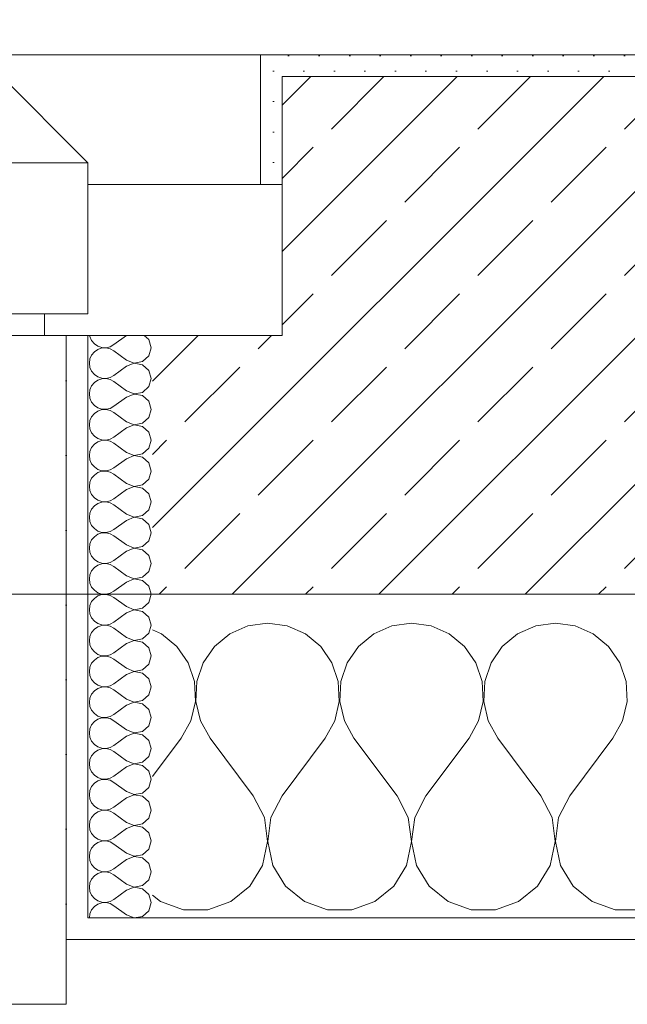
# Model space of a CAD drawing. Header units: metres. Extents: x -3.5 to 65.3, y -10.9 to 16.7.
# Tile 48 of 234: x 32.218 to 32.5, y -0.185 to 0.271. Entities that reach past the tile are written whole.
import ezdxf

# ---------------------------------------------------------------- set-up
doc = ezdxf.new("R2010")
doc.units = ezdxf.units.M
doc.header["$MEASUREMENT"] = 0
doc.linetypes.add('Strichlinie eng', pattern=[0.046, 0.03, -0.016])
for name, color, linetype in [('102 - Bemaßung_ Beschriftung.Detail_ Ausschnitt', 7, 'Continuous'), ('603 - Struktur.Bodenplatte_ Decke Roh', 7, 'Continuous'), ('604 - Struktur.Wand Aussen', 7, 'Continuous')]:
    doc.layers.add(name, color=color, linetype=linetype)
doc.styles.add('ERSTELLTER_STIL_1', font='txt')
doc.dimstyles.new('ERSTELLTER_STIL__3', dxfattribs={"dimtxt": 0.04, "dimasz": 0.02128, "dimexe": 0.18, "dimexo": 0.0625, "dimgap": 0, "dimtad": 1, "dimzin": 0, "dimdsep": 46, "dimtxsty": 'ERSTELLTER_STIL_1', "dimblk": 'ARROWHEAD_2', "dimblk1": 'ARROWHEAD_2', "dimblk2": 'ARROWHEAD_2', "dimcen": 0.09, "dimse1": 1, "dimse2": 1, "dimclrd": 7, "dimclre": 7, "dimclrt": 7, "dimazin": 0, "dimtfac": 1, "dimtdec": 4, "dimtmove": 0, "dimatfit": 3, "dimfxl": 1, "dimtolj": 1, "dimtzin": 0, "dimarcsym": 0})
pattern_1 = [(0, (0, 0), (0, 0.034641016), [0, -0.02]), (0, (0.01, 0.01732), (0, 0.034641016), [0, -0.02])]
pattern_2 = [(45, (0, 0), (-0.0070710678, 0.0070710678), [0, -0.01])]

# ---------------------------------------------------------------- blocks, each defined once
blk = doc.blocks.new('*X20')
at = {"layer": '604 - Struktur.Wand Aussen', "color": 7, "linetype": 'Continuous', "lineweight": 5}
for p, q in [((32.33333, -0.00833), (32.32422, -0.0096)), ((32.34244, -0.0096), (32.33333, -0.00833)), ((32.4, -0.00833), (32.39089, -0.0096)), ((32.40911, -0.0096), (32.4, -0.00833)), ((32.46667, -0.00833), (32.45756, -0.0096)), ((32.47578, -0.0096), (32.46667, -0.00833)), ((32.28419, -0.01331), (32.28, -0.01146)), ((32.29127, -0.01918), (32.28419, -0.01331)), ((32.31581, -0.01331), (32.30873, -0.01918)), ((32.32422, -0.0096), (32.31581, -0.01331)), ((32.35086, -0.01331), (32.34244, -0.0096)), ((32.35794, -0.01918), (32.35086, -0.01331)), ((32.38248, -0.01331), (32.37539, -0.01918)), ((32.39089, -0.0096), (32.38248, -0.01331)), ((32.41752, -0.01331), (32.40911, -0.0096)), ((32.42461, -0.01918), (32.41752, -0.01331)), ((32.44914, -0.01331), (32.44206, -0.01918)), ((32.45756, -0.0096), (32.44914, -0.01331)), ((32.48419, -0.01331), (32.47578, -0.0096)), ((32.49127, -0.01918), (32.48419, -0.01331)), ((32.29648, -0.02676), (32.29127, -0.01918)), ((32.30873, -0.01918), (32.30352, -0.02676)), ((32.36315, -0.02676), (32.35794, -0.01918)), ((32.37539, -0.01918), (32.37019, -0.02676)), ((32.42981, -0.02676), (32.42461, -0.01918)), ((32.44206, -0.01918), (32.43685, -0.02676)), ((32.49648, -0.02676), (32.49127, -0.01918)), ((32.29942, -0.03547), (32.29648, -0.02676)), ((32.30352, -0.02676), (32.30058, -0.03547)), ((32.36609, -0.03547), (32.36315, -0.02676)), ((32.37019, -0.02676), (32.36725, -0.03547)), ((32.43275, -0.03547), (32.42981, -0.02676)), ((32.43685, -0.02676), (32.43391, -0.03547)), ((32.49942, -0.03547), (32.49648, -0.02676)), ((32.29987, -0.04466), (32.29942, -0.03547)), ((32.30058, -0.03547), (32.30013, -0.04466)), ((32.36653, -0.04466), (32.36609, -0.03547)), ((32.36725, -0.03547), (32.3668, -0.04466)), ((32.4332, -0.04466), (32.43275, -0.03547)), ((32.43391, -0.03547), (32.43347, -0.04466)), ((32.49987, -0.04466), (32.49942, -0.03547)), ((32.29778, -0.05362), (32.29987, -0.04466)), ((32.30013, -0.04466), (32.30222, -0.05362)), ((32.36445, -0.05362), (32.36653, -0.04466)), ((32.3668, -0.04466), (32.36888, -0.05362)), ((32.43112, -0.05362), (32.4332, -0.04466)), ((32.43347, -0.04466), (32.43555, -0.05362)), ((32.49778, -0.05362), (32.49987, -0.04466)), ((32.29333, -0.06167), (32.29778, -0.05362)), ((32.30222, -0.05362), (32.30667, -0.06167)), ((32.36, -0.06167), (32.36445, -0.05362)), ((32.36888, -0.05362), (32.37333, -0.06167)), ((32.42667, -0.06167), (32.43112, -0.05362)), ((32.43555, -0.05362), (32.44, -0.06167)), ((32.49333, -0.06167), (32.49778, -0.05362)), ((32.28, -0.07944), (32.29333, -0.06167)), ((32.32667, -0.08833), (32.30667, -0.06167)), ((32.34, -0.08833), (32.36, -0.06167)), ((32.39333, -0.08833), (32.37333, -0.06167)), ((32.40667, -0.08833), (32.42667, -0.06167)), ((32.46, -0.08833), (32.44, -0.06167)), ((32.47333, -0.08833), (32.49333, -0.06167)), ((32.33182, -0.09839), (32.32667, -0.08833)), ((32.34, -0.08833), (32.33485, -0.09839)), ((32.39848, -0.09839), (32.39333, -0.08833)), ((32.40667, -0.08833), (32.40152, -0.09839)), ((32.46515, -0.09839), (32.46, -0.08833)), ((32.47333, -0.08833), (32.46818, -0.09839)), ((32.33331, -0.10959), (32.33182, -0.09839)), ((32.33485, -0.09839), (32.33336, -0.10959)), ((32.39998, -0.10959), (32.39848, -0.09839)), ((32.40152, -0.09839), (32.40002, -0.10959)), ((32.46664, -0.10959), (32.46515, -0.09839)), ((32.46818, -0.09839), (32.46669, -0.10959)), ((32.33097, -0.12065), (32.33331, -0.10959)), ((32.33336, -0.10959), (32.33569, -0.12065)), ((32.39764, -0.12065), (32.39998, -0.10959)), ((32.40002, -0.10959), (32.40236, -0.12065)), ((32.46431, -0.12065), (32.46664, -0.10959)), ((32.46669, -0.10959), (32.46903, -0.12065)), ((32.32508, -0.13029), (32.33097, -0.12065)), ((32.33569, -0.12065), (32.34159, -0.13029)), ((32.39175, -0.13029), (32.39764, -0.12065)), ((32.40236, -0.12065), (32.40825, -0.13029)), ((32.45841, -0.13029), (32.46431, -0.12065)), ((32.46903, -0.12065), (32.47492, -0.13029)), ((32.3163, -0.13741), (32.32508, -0.13029)), ((32.34159, -0.13029), (32.35037, -0.13741)), ((32.38297, -0.13741), (32.39175, -0.13029)), ((32.40825, -0.13029), (32.41703, -0.13741)), ((32.44963, -0.13741), (32.45841, -0.13029)), ((32.47492, -0.13029), (32.4837, -0.13741)), ((32.28, -0.13441), (32.2837, -0.13741)), ((32.2837, -0.13741), (32.29435, -0.14118)), ((32.29435, -0.14118), (32.30565, -0.14118)), ((32.30565, -0.14118), (32.3163, -0.13741)), ((32.35037, -0.13741), (32.36102, -0.14118)), ((32.36102, -0.14118), (32.37232, -0.14118)), ((32.37232, -0.14118), (32.38297, -0.13741)), ((32.41703, -0.13741), (32.42768, -0.14118)), ((32.42768, -0.14118), (32.43898, -0.14118)), ((32.43898, -0.14118), (32.44963, -0.13741)), ((32.4837, -0.13741), (32.49435, -0.14118)), ((32.49435, -0.14118), (32.50565, -0.14118))]:
    blk.add_line(p, q, dxfattribs=at)
blk = doc.blocks.new('*X37')
at = {"layer": '604 - Struktur.Wand Aussen', "color": 7, "linetype": 'Continuous', "lineweight": 5}
for p, q in [((32.25091, 0.125), (32.25099, 0.12448)), ((32.25099, 0.12448), (32.25178, 0.12267)), ((32.26786, 0.125), (32.26214, 0.12071)), ((32.27822, 0.12304), (32.27608, 0.125)), ((32.25178, 0.12267), (32.25304, 0.12116)), ((32.25304, 0.12116), (32.25466, 0.12004)), ((32.25466, 0.12004), (32.25653, 0.11941)), ((32.25653, 0.11916), (32.25466, 0.11853)), ((32.25653, 0.11941), (32.2585, 0.11931)), ((32.2585, 0.11926), (32.25653, 0.11916)), ((32.2585, 0.11931), (32.26042, 0.11976)), ((32.26042, 0.11881), (32.2585, 0.11926)), ((32.26042, 0.11976), (32.26214, 0.12071)), ((32.26214, 0.11786), (32.26042, 0.11881)), ((32.27929, 0.11929), (32.27822, 0.12304)), ((32.27822, 0.11553), (32.27929, 0.11929)), ((32.25099, 0.11409), (32.25071, 0.11214)), ((32.25178, 0.1159), (32.25099, 0.11409)), ((32.25304, 0.11742), (32.25178, 0.1159)), ((32.25466, 0.11853), (32.25304, 0.11742)), ((32.26786, 0.11357), (32.26214, 0.11786)), ((32.27534, 0.1129), (32.27822, 0.11553)), ((32.25071, 0.11214), (32.25099, 0.11019)), ((32.25099, 0.11019), (32.25178, 0.10839)), ((32.26786, 0.11071), (32.26214, 0.10643)), ((32.26786, 0.11357), (32.2715, 0.11217)), ((32.2715, 0.11211), (32.26786, 0.11071)), ((32.2715, 0.11217), (32.27534, 0.1129)), ((32.27534, 0.11139), (32.2715, 0.11211)), ((32.27822, 0.10876), (32.27534, 0.11139)), ((32.25178, 0.10839), (32.25304, 0.10687)), ((32.25304, 0.10687), (32.25466, 0.10575)), ((32.25466, 0.10575), (32.25653, 0.10512)), ((32.25653, 0.10512), (32.2585, 0.10503)), ((32.2585, 0.10497), (32.25653, 0.10488)), ((32.2585, 0.10503), (32.26042, 0.10547)), ((32.26042, 0.10453), (32.2585, 0.10497)), ((32.26042, 0.10547), (32.26214, 0.10643)), ((32.27929, 0.105), (32.27822, 0.10876)), ((32.27822, 0.10124), (32.27929, 0.105)), ((32.25178, 0.10161), (32.25099, 0.09981)), ((32.25304, 0.10313), (32.25178, 0.10161)), ((32.25466, 0.10425), (32.25304, 0.10313)), ((32.25653, 0.10488), (32.25466, 0.10425)), ((32.26214, 0.10357), (32.26042, 0.10453)), ((32.26786, 0.09929), (32.26214, 0.10357)), ((32.27534, 0.09861), (32.27822, 0.10124)), ((32.25099, 0.09981), (32.25071, 0.09786)), ((32.25071, 0.09786), (32.25099, 0.09591)), ((32.25099, 0.09591), (32.25178, 0.0941)), ((32.26786, 0.09643), (32.26214, 0.09214)), ((32.26786, 0.09929), (32.2715, 0.09789)), ((32.2715, 0.09783), (32.26786, 0.09643)), ((32.2715, 0.09789), (32.27534, 0.09861)), ((32.27534, 0.0971), (32.2715, 0.09783)), ((32.27822, 0.09447), (32.27534, 0.0971)), ((32.25178, 0.0941), (32.25304, 0.09258)), ((32.25304, 0.09258), (32.25466, 0.09147)), ((32.25466, 0.09147), (32.25653, 0.09084)), ((32.26042, 0.09119), (32.26214, 0.09214)), ((32.27929, 0.09071), (32.27822, 0.09447)), ((32.25178, 0.08733), (32.25099, 0.08552)), ((32.25304, 0.08884), (32.25178, 0.08733)), ((32.25466, 0.08996), (32.25304, 0.08884)), ((32.25653, 0.09059), (32.25466, 0.08996)), ((32.25653, 0.09084), (32.2585, 0.09074)), ((32.2585, 0.09069), (32.25653, 0.09059)), ((32.2585, 0.09074), (32.26042, 0.09119)), ((32.26042, 0.09024), (32.2585, 0.09069)), ((32.26214, 0.08929), (32.26042, 0.09024)), ((32.26786, 0.085), (32.26214, 0.08929)), ((32.27534, 0.08433), (32.27822, 0.08696)), ((32.27822, 0.08696), (32.27929, 0.09071)), ((32.25099, 0.08552), (32.25071, 0.08357)), ((32.25071, 0.08357), (32.25099, 0.08162)), ((32.26786, 0.08214), (32.26214, 0.07786)), ((32.26786, 0.085), (32.2715, 0.0836)), ((32.2715, 0.08354), (32.26786, 0.08214)), ((32.2715, 0.0836), (32.27534, 0.08433)), ((32.27534, 0.08282), (32.2715, 0.08354)), ((32.27822, 0.08018), (32.27534, 0.08282)), ((32.25099, 0.08162), (32.25178, 0.07982)), ((32.25178, 0.07982), (32.25304, 0.0783)), ((32.25304, 0.0783), (32.25466, 0.07718)), ((32.26042, 0.0769), (32.26214, 0.07786)), ((32.27929, 0.07643), (32.27822, 0.08018)), ((32.25178, 0.07304), (32.25099, 0.07124)), ((32.25304, 0.07456), (32.25178, 0.07304)), ((32.25466, 0.07567), (32.25304, 0.07456)), ((32.25466, 0.07718), (32.25653, 0.07655)), ((32.25653, 0.0763), (32.25466, 0.07567)), ((32.25653, 0.07655), (32.2585, 0.07646)), ((32.2585, 0.0764), (32.25653, 0.0763)), ((32.2585, 0.07646), (32.26042, 0.0769)), ((32.26042, 0.07595), (32.2585, 0.0764)), ((32.26214, 0.075), (32.26042, 0.07595)), ((32.26786, 0.07071), (32.26214, 0.075)), ((32.27822, 0.07267), (32.27929, 0.07643)), ((32.25099, 0.07124), (32.25071, 0.06929)), ((32.25071, 0.06929), (32.25099, 0.06733)), ((32.26786, 0.07071), (32.2715, 0.06931)), ((32.2715, 0.06926), (32.26786, 0.06786)), ((32.2715, 0.06931), (32.27534, 0.07004)), ((32.27534, 0.06853), (32.2715, 0.06926)), ((32.27534, 0.07004), (32.27822, 0.07267)), ((32.27822, 0.0659), (32.27534, 0.06853)), ((32.25099, 0.06733), (32.25178, 0.06553)), ((32.25178, 0.06553), (32.25304, 0.06401)), ((32.25304, 0.06401), (32.25466, 0.0629)), ((32.26786, 0.06786), (32.26214, 0.06357)), ((32.27929, 0.06214), (32.27822, 0.0659)), ((32.25304, 0.06027), (32.25178, 0.05876)), ((32.25466, 0.06139), (32.25304, 0.06027)), ((32.25466, 0.0629), (32.25653, 0.06227)), ((32.25653, 0.06202), (32.25466, 0.06139)), ((32.25653, 0.06227), (32.2585, 0.06217)), ((32.2585, 0.06211), (32.25653, 0.06202)), ((32.2585, 0.06217), (32.26042, 0.06262)), ((32.26042, 0.06167), (32.2585, 0.06211)), ((32.26042, 0.06262), (32.26214, 0.06357)), ((32.26214, 0.06071), (32.26042, 0.06167)), ((32.26786, 0.05643), (32.26214, 0.06071)), ((32.27822, 0.05839), (32.27929, 0.06214)), ((32.25099, 0.05695), (32.25071, 0.055)), ((32.25071, 0.055), (32.25099, 0.05305)), ((32.25178, 0.05876), (32.25099, 0.05695)), ((32.26786, 0.05643), (32.2715, 0.05503)), ((32.2715, 0.05497), (32.26786, 0.05357)), ((32.2715, 0.05503), (32.27534, 0.05575)), ((32.27534, 0.05425), (32.2715, 0.05497)), ((32.27534, 0.05575), (32.27822, 0.05839)), ((32.25099, 0.05305), (32.25178, 0.05124)), ((32.25178, 0.05124), (32.25304, 0.04973)), ((32.26786, 0.05357), (32.26214, 0.04929)), ((32.27822, 0.05161), (32.27534, 0.05425)), ((32.27929, 0.04786), (32.27822, 0.05161)), ((32.25304, 0.04599), (32.25178, 0.04447)), ((32.25304, 0.04973), (32.25466, 0.04861)), ((32.25466, 0.0471), (32.25304, 0.04599)), ((32.25466, 0.04861), (32.25653, 0.04798)), ((32.25653, 0.04773), (32.25466, 0.0471)), ((32.25653, 0.04798), (32.2585, 0.04789)), ((32.2585, 0.04783), (32.25653, 0.04773)), ((32.2585, 0.04789), (32.26042, 0.04833)), ((32.26042, 0.04738), (32.2585, 0.04783)), ((32.26042, 0.04833), (32.26214, 0.04929)), ((32.26214, 0.04643), (32.26042, 0.04738)), ((32.26786, 0.04214), (32.26214, 0.04643)), ((32.27822, 0.0441), (32.27929, 0.04786)), ((32.25099, 0.04267), (32.25071, 0.04071)), ((32.25178, 0.04447), (32.25099, 0.04267)), ((32.26786, 0.04214), (32.2715, 0.04074)), ((32.2715, 0.04074), (32.27534, 0.04147)), ((32.27534, 0.04147), (32.27822, 0.0441)), ((32.25071, 0.04071), (32.25099, 0.03876)), ((32.25099, 0.03876), (32.25178, 0.03696)), ((32.25178, 0.03696), (32.25304, 0.03544)), ((32.26786, 0.03929), (32.26214, 0.035)), ((32.2715, 0.04069), (32.26786, 0.03929)), ((32.27534, 0.03996), (32.2715, 0.04069)), ((32.27822, 0.03733), (32.27534, 0.03996)), ((32.27929, 0.03357), (32.27822, 0.03733)), ((32.25304, 0.03544), (32.25466, 0.03433)), ((32.25466, 0.03282), (32.25304, 0.0317)), ((32.25466, 0.03433), (32.25653, 0.0337)), ((32.25653, 0.03345), (32.25466, 0.03282)), ((32.25653, 0.0337), (32.2585, 0.0336)), ((32.2585, 0.03354), (32.25653, 0.03345)), ((32.2585, 0.0336), (32.26042, 0.03405)), ((32.26042, 0.0331), (32.2585, 0.03354)), ((32.26042, 0.03405), (32.26214, 0.035)), ((32.26214, 0.03214), (32.26042, 0.0331)), ((32.26786, 0.02786), (32.26214, 0.03214)), ((32.27822, 0.02982), (32.27929, 0.03357)), ((32.25099, 0.02838), (32.25071, 0.02643)), ((32.25178, 0.03018), (32.25099, 0.02838)), ((32.25304, 0.0317), (32.25178, 0.03018)), ((32.26786, 0.02786), (32.2715, 0.02646)), ((32.27534, 0.02718), (32.27822, 0.02982)), ((32.25071, 0.02643), (32.25099, 0.02448)), ((32.25099, 0.02448), (32.25178, 0.02267)), ((32.26786, 0.025), (32.26214, 0.02071)), ((32.2715, 0.0264), (32.26786, 0.025)), ((32.2715, 0.02646), (32.27534, 0.02718)), ((32.27534, 0.02567), (32.2715, 0.0264)), ((32.27822, 0.02304), (32.27534, 0.02567)), ((32.27929, 0.01929), (32.27822, 0.02304)), ((32.25178, 0.02267), (32.25304, 0.02116)), ((32.25304, 0.02116), (32.25466, 0.02004)), ((32.25466, 0.01853), (32.25304, 0.01742)), ((32.25466, 0.02004), (32.25653, 0.01941)), ((32.25653, 0.01916), (32.25466, 0.01853)), ((32.25653, 0.01941), (32.2585, 0.01931)), ((32.2585, 0.01926), (32.25653, 0.01916)), ((32.2585, 0.01931), (32.26042, 0.01976)), ((32.26042, 0.01881), (32.2585, 0.01926)), ((32.26042, 0.01976), (32.26214, 0.02071)), ((32.26214, 0.01786), (32.26042, 0.01881)), ((32.27822, 0.01553), (32.27929, 0.01929)), ((32.25099, 0.01409), (32.25071, 0.01214)), ((32.25178, 0.0159), (32.25099, 0.01409)), ((32.25304, 0.01742), (32.25178, 0.0159)), ((32.26786, 0.01357), (32.26214, 0.01786)), ((32.27534, 0.0129), (32.27822, 0.01553)), ((32.25071, 0.01214), (32.25099, 0.01019)), ((32.25099, 0.01019), (32.25178, 0.00839)), ((32.26786, 0.01071), (32.26214, 0.00643)), ((32.26786, 0.01357), (32.2715, 0.01217)), ((32.2715, 0.01211), (32.26786, 0.01071)), ((32.2715, 0.01217), (32.27534, 0.0129)), ((32.27534, 0.01139), (32.2715, 0.01211)), ((32.27822, 0.00876), (32.27534, 0.01139)), ((32.25178, 0.00839), (32.25304, 0.00687)), ((32.25304, 0.00687), (32.25466, 0.00575)), ((32.25466, 0.00575), (32.25653, 0.00512)), ((32.25653, 0.00488), (32.25466, 0.00425)), ((32.25653, 0.00512), (32.2585, 0.00503)), ((32.2585, 0.00497), (32.25653, 0.00488)), ((32.2585, 0.00503), (32.26042, 0.00547)), ((32.26042, 0.00453), (32.2585, 0.00497)), ((32.26042, 0.00547), (32.26214, 0.00643)), ((32.27929, 0.005), (32.27822, 0.00876)), ((32.27822, 0.00124), (32.27929, 0.005)), ((32.25178, 0.00161), (32.25099, -0.00019)), ((32.25304, 0.00313), (32.25178, 0.00161)), ((32.25466, 0.00425), (32.25304, 0.00313)), ((32.26214, 0.00357), (32.26042, 0.00453)), ((32.26786, -0.00071), (32.26214, 0.00357)), ((32.27534, -0.00139), (32.27822, 0.00124)), ((32.25099, -0.00019), (32.25071, -0.00214)), ((32.25071, -0.00214), (32.25099, -0.00409)), ((32.25099, -0.00409), (32.25178, -0.0059)), ((32.26786, -0.00357), (32.26214, -0.00786)), ((32.26786, -0.00071), (32.2715, -0.00211)), ((32.2715, -0.00217), (32.26786, -0.00357)), ((32.2715, -0.00211), (32.27534, -0.00139)), ((32.27534, -0.0029), (32.2715, -0.00217)), ((32.27822, -0.00553), (32.27534, -0.0029)), ((32.25178, -0.0059), (32.25304, -0.00742)), ((32.25304, -0.00742), (32.25466, -0.00853)), ((32.25466, -0.00853), (32.25653, -0.00916)), ((32.2585, -0.00926), (32.26042, -0.00881)), ((32.26042, -0.00881), (32.26214, -0.00786)), ((32.27929, -0.00929), (32.27822, -0.00553)), ((32.25178, -0.01267), (32.25099, -0.01448)), ((32.25304, -0.01116), (32.25178, -0.01267)), ((32.25466, -0.01004), (32.25304, -0.01116)), ((32.25653, -0.00941), (32.25466, -0.01004)), ((32.25653, -0.00916), (32.2585, -0.00926)), ((32.2585, -0.00931), (32.25653, -0.00941)), ((32.26042, -0.00976), (32.2585, -0.00931)), ((32.26214, -0.01071), (32.26042, -0.00976)), ((32.26786, -0.015), (32.26214, -0.01071)), ((32.27534, -0.01567), (32.27822, -0.01304)), ((32.27822, -0.01304), (32.27929, -0.00929)), ((32.25099, -0.01448), (32.25071, -0.01643)), ((32.25071, -0.01643), (32.25099, -0.01838)), ((32.26786, -0.01786), (32.26214, -0.02214)), ((32.26786, -0.015), (32.2715, -0.0164)), ((32.2715, -0.01646), (32.26786, -0.01786)), ((32.2715, -0.0164), (32.27534, -0.01567)), ((32.27534, -0.01718), (32.2715, -0.01646)), ((32.27822, -0.01982), (32.27534, -0.01718)), ((32.25099, -0.01838), (32.25178, -0.02018)), ((32.25178, -0.02018), (32.25304, -0.0217)), ((32.25304, -0.0217), (32.25466, -0.02282)), ((32.26042, -0.0231), (32.26214, -0.02214)), ((32.27929, -0.02357), (32.27822, -0.01982)), ((32.25178, -0.02696), (32.25099, -0.02876)), ((32.25304, -0.02544), (32.25178, -0.02696)), ((32.25466, -0.02433), (32.25304, -0.02544)), ((32.25466, -0.02282), (32.25653, -0.02345)), ((32.25653, -0.0237), (32.25466, -0.02433)), ((32.25653, -0.02345), (32.2585, -0.02354)), ((32.2585, -0.0236), (32.25653, -0.0237)), ((32.2585, -0.02354), (32.26042, -0.0231)), ((32.26042, -0.02405), (32.2585, -0.0236)), ((32.26214, -0.025), (32.26042, -0.02405)), ((32.26786, -0.02929), (32.26214, -0.025)), ((32.27534, -0.02996), (32.27822, -0.02733)), ((32.27822, -0.02733), (32.27929, -0.02357)), ((32.25099, -0.02876), (32.25071, -0.03071)), ((32.25071, -0.03071), (32.25099, -0.03267)), ((32.26786, -0.02929), (32.2715, -0.03069)), ((32.2715, -0.03074), (32.26786, -0.03214)), ((32.2715, -0.03069), (32.27534, -0.02996)), ((32.27534, -0.03147), (32.2715, -0.03074)), ((32.27822, -0.0341), (32.27534, -0.03147)), ((32.25099, -0.03267), (32.25178, -0.03447)), ((32.25178, -0.03447), (32.25304, -0.03599)), ((32.25304, -0.03599), (32.25466, -0.0371)), ((32.26042, -0.03738), (32.26214, -0.03643)), ((32.26786, -0.03214), (32.26214, -0.03643)), ((32.27929, -0.03786), (32.27822, -0.0341)), ((32.25304, -0.03973), (32.25178, -0.04124)), ((32.25466, -0.03861), (32.25304, -0.03973)), ((32.25466, -0.0371), (32.25653, -0.03773)), ((32.25653, -0.03798), (32.25466, -0.03861)), ((32.25653, -0.03773), (32.2585, -0.03783)), ((32.2585, -0.03789), (32.25653, -0.03798)), ((32.2585, -0.03783), (32.26042, -0.03738)), ((32.26042, -0.03833), (32.2585, -0.03789)), ((32.26214, -0.03929), (32.26042, -0.03833)), ((32.26786, -0.04357), (32.26214, -0.03929)), ((32.27822, -0.04161), (32.27929, -0.03786)), ((32.25099, -0.04305), (32.25071, -0.045)), ((32.25071, -0.045), (32.25099, -0.04695)), ((32.25178, -0.04124), (32.25099, -0.04305)), ((32.26786, -0.04357), (32.2715, -0.04497)), ((32.2715, -0.04503), (32.26786, -0.04643)), ((32.2715, -0.04497), (32.27534, -0.04425)), ((32.27534, -0.04575), (32.2715, -0.04503)), ((32.27534, -0.04425), (32.27822, -0.04161)), ((32.25099, -0.04695), (32.25178, -0.04876)), ((32.25178, -0.04876), (32.25304, -0.05027)), ((32.26786, -0.04643), (32.26214, -0.05071)), ((32.27822, -0.04839), (32.27534, -0.04575)), ((32.27929, -0.05214), (32.27822, -0.04839)), ((32.25304, -0.05401), (32.25178, -0.05553)), ((32.25304, -0.05027), (32.25466, -0.05139)), ((32.25466, -0.0529), (32.25304, -0.05401)), ((32.25466, -0.05139), (32.25653, -0.05202)), ((32.25653, -0.05227), (32.25466, -0.0529)), ((32.25653, -0.05202), (32.2585, -0.05211)), ((32.2585, -0.05217), (32.25653, -0.05227)), ((32.2585, -0.05211), (32.26042, -0.05167)), ((32.26042, -0.05262), (32.2585, -0.05217)), ((32.26042, -0.05167), (32.26214, -0.05071)), ((32.26214, -0.05357), (32.26042, -0.05262)), ((32.26786, -0.05786), (32.26214, -0.05357)), ((32.27822, -0.0559), (32.27929, -0.05214)), ((32.25099, -0.05733), (32.25071, -0.05929)), ((32.25071, -0.05929), (32.25099, -0.06124)), ((32.25178, -0.05553), (32.25099, -0.05733)), ((32.26786, -0.05786), (32.2715, -0.05926)), ((32.2715, -0.05931), (32.26786, -0.06071)), ((32.2715, -0.05926), (32.27534, -0.05853)), ((32.27534, -0.06004), (32.2715, -0.05931)), ((32.27534, -0.05853), (32.27822, -0.0559)), ((32.25099, -0.06124), (32.25178, -0.06304)), ((32.25178, -0.06304), (32.25304, -0.06456)), ((32.26786, -0.06071), (32.26214, -0.065)), ((32.27822, -0.06267), (32.27534, -0.06004)), ((32.27929, -0.06643), (32.27822, -0.06267)), ((32.25304, -0.0683), (32.25178, -0.06982)), ((32.25304, -0.06456), (32.25466, -0.06567)), ((32.25466, -0.06718), (32.25304, -0.0683)), ((32.25466, -0.06567), (32.25653, -0.0663)), ((32.25653, -0.06655), (32.25466, -0.06718)), ((32.25653, -0.0663), (32.2585, -0.0664)), ((32.2585, -0.06646), (32.25653, -0.06655)), ((32.2585, -0.0664), (32.26042, -0.06595)), ((32.26042, -0.0669), (32.2585, -0.06646)), ((32.26042, -0.06595), (32.26214, -0.065)), ((32.26214, -0.06786), (32.26042, -0.0669)), ((32.26786, -0.07214), (32.26214, -0.06786)), ((32.27822, -0.07018), (32.27929, -0.06643)), ((32.25099, -0.07162), (32.25071, -0.07357)), ((32.25178, -0.06982), (32.25099, -0.07162)), ((32.26786, -0.07214), (32.2715, -0.07354)), ((32.2715, -0.07354), (32.27534, -0.07282)), ((32.27534, -0.07282), (32.27822, -0.07018)), ((32.25071, -0.07357), (32.25099, -0.07552)), ((32.25099, -0.07552), (32.25178, -0.07733)), ((32.25178, -0.07733), (32.25304, -0.07884)), ((32.26786, -0.075), (32.26214, -0.07929)), ((32.2715, -0.0736), (32.26786, -0.075)), ((32.27534, -0.07433), (32.2715, -0.0736)), ((32.27822, -0.07696), (32.27534, -0.07433)), ((32.27929, -0.08071), (32.27822, -0.07696)), ((32.25304, -0.07884), (32.25466, -0.07996)), ((32.25466, -0.08147), (32.25304, -0.08258)), ((32.25466, -0.07996), (32.25653, -0.08059)), ((32.25653, -0.08084), (32.25466, -0.08147)), ((32.25653, -0.08059), (32.2585, -0.08069)), ((32.2585, -0.08074), (32.25653, -0.08084)), ((32.2585, -0.08069), (32.26042, -0.08024)), ((32.26042, -0.08119), (32.2585, -0.08074)), ((32.26042, -0.08024), (32.26214, -0.07929)), ((32.26214, -0.08214), (32.26042, -0.08119)), ((32.27822, -0.08447), (32.27929, -0.08071)), ((32.25099, -0.08591), (32.25071, -0.08786)), ((32.25178, -0.0841), (32.25099, -0.08591)), ((32.25304, -0.08258), (32.25178, -0.0841)), ((32.26786, -0.08643), (32.26214, -0.08214)), ((32.26786, -0.08643), (32.2715, -0.08783)), ((32.27534, -0.0871), (32.27822, -0.08447)), ((32.25071, -0.08786), (32.25099, -0.08981)), ((32.25099, -0.08981), (32.25178, -0.09161)), ((32.26786, -0.08929), (32.26214, -0.09357)), ((32.2715, -0.08789), (32.26786, -0.08929)), ((32.2715, -0.08783), (32.27534, -0.0871)), ((32.27534, -0.08861), (32.2715, -0.08789)), ((32.27822, -0.09124), (32.27534, -0.08861)), ((32.27929, -0.095), (32.27822, -0.09124)), ((32.25178, -0.09161), (32.25304, -0.09313)), ((32.25304, -0.09313), (32.25466, -0.09425)), ((32.25466, -0.09575), (32.25304, -0.09687)), ((32.25466, -0.09425), (32.25653, -0.09488)), ((32.25653, -0.09512), (32.25466, -0.09575)), ((32.25653, -0.09488), (32.2585, -0.09497)), ((32.2585, -0.09503), (32.25653, -0.09512)), ((32.2585, -0.09497), (32.26042, -0.09453)), ((32.26042, -0.09547), (32.2585, -0.09503)), ((32.26042, -0.09453), (32.26214, -0.09357)), ((32.26214, -0.09643), (32.26042, -0.09547)), ((32.27822, -0.09876), (32.27929, -0.095)), ((32.25099, -0.10019), (32.25071, -0.10214)), ((32.25178, -0.09839), (32.25099, -0.10019)), ((32.25304, -0.09687), (32.25178, -0.09839)), ((32.26786, -0.10071), (32.26214, -0.09643)), ((32.27534, -0.10139), (32.27822, -0.09876)), ((32.25071, -0.10214), (32.25099, -0.10409)), ((32.25099, -0.10409), (32.25178, -0.1059)), ((32.26786, -0.10357), (32.26214, -0.10786)), ((32.26786, -0.10071), (32.2715, -0.10211)), ((32.2715, -0.10217), (32.26786, -0.10357)), ((32.2715, -0.10211), (32.27534, -0.10139)), ((32.27534, -0.1029), (32.2715, -0.10217)), ((32.27822, -0.10553), (32.27534, -0.1029)), ((32.25178, -0.1059), (32.25304, -0.10742)), ((32.25304, -0.10742), (32.25466, -0.10853)), ((32.25466, -0.10853), (32.25653, -0.10916)), ((32.25653, -0.10941), (32.25466, -0.11004)), ((32.25653, -0.10916), (32.2585, -0.10926)), ((32.2585, -0.10931), (32.25653, -0.10941)), ((32.2585, -0.10926), (32.26042, -0.10881)), ((32.26042, -0.10976), (32.2585, -0.10931)), ((32.26042, -0.10881), (32.26214, -0.10786)), ((32.27929, -0.10929), (32.27822, -0.10553)), ((32.27822, -0.11304), (32.27929, -0.10929)), ((32.25178, -0.11267), (32.25099, -0.11448)), ((32.25304, -0.11116), (32.25178, -0.11267)), ((32.25466, -0.11004), (32.25304, -0.11116)), ((32.26214, -0.11071), (32.26042, -0.10976)), ((32.26786, -0.115), (32.26214, -0.11071)), ((32.27534, -0.11567), (32.27822, -0.11304)), ((32.25099, -0.11448), (32.25071, -0.11643)), ((32.25071, -0.11643), (32.25099, -0.11838)), ((32.25099, -0.11838), (32.25178, -0.12018)), ((32.26786, -0.11786), (32.26214, -0.12214)), ((32.26786, -0.115), (32.2715, -0.1164)), ((32.2715, -0.11646), (32.26786, -0.11786)), ((32.2715, -0.1164), (32.27534, -0.11567)), ((32.27534, -0.11718), (32.2715, -0.11646)), ((32.27822, -0.11982), (32.27534, -0.11718)), ((32.25178, -0.12018), (32.25304, -0.1217)), ((32.25304, -0.1217), (32.25466, -0.12282)), ((32.25466, -0.12282), (32.25653, -0.12345)), ((32.2585, -0.12354), (32.26042, -0.1231)), ((32.26042, -0.1231), (32.26214, -0.12214)), ((32.27929, -0.12357), (32.27822, -0.11982)), ((32.25178, -0.12696), (32.25099, -0.12876)), ((32.25304, -0.12544), (32.25178, -0.12696)), ((32.25466, -0.12433), (32.25304, -0.12544)), ((32.25653, -0.1237), (32.25466, -0.12433)), ((32.25653, -0.12345), (32.2585, -0.12354)), ((32.2585, -0.1236), (32.25653, -0.1237)), ((32.26042, -0.12405), (32.2585, -0.1236)), ((32.26214, -0.125), (32.26042, -0.12405)), ((32.26786, -0.12929), (32.26214, -0.125)), ((32.27534, -0.12996), (32.27822, -0.12733)), ((32.27822, -0.12733), (32.27929, -0.12357)), ((32.25099, -0.12876), (32.25071, -0.13071)), ((32.25071, -0.13071), (32.25099, -0.13267)), ((32.26786, -0.13214), (32.26214, -0.13643)), ((32.26786, -0.12929), (32.2715, -0.13069)), ((32.2715, -0.13074), (32.26786, -0.13214)), ((32.2715, -0.13069), (32.27534, -0.12996)), ((32.27534, -0.13147), (32.2715, -0.13074)), ((32.27822, -0.1341), (32.27534, -0.13147)), ((32.25099, -0.13267), (32.25178, -0.13447)), ((32.25178, -0.13447), (32.25304, -0.13599)), ((32.25304, -0.13599), (32.25466, -0.1371)), ((32.26042, -0.13738), (32.26214, -0.13643)), ((32.27929, -0.13786), (32.27822, -0.1341)), ((32.25178, -0.14124), (32.25099, -0.14305)), ((32.25304, -0.13973), (32.25178, -0.14124)), ((32.25466, -0.13861), (32.25304, -0.13973)), ((32.25466, -0.1371), (32.25653, -0.13773)), ((32.25653, -0.13798), (32.25466, -0.13861)), ((32.25653, -0.13773), (32.2585, -0.13783)), ((32.2585, -0.13789), (32.25653, -0.13798)), ((32.2585, -0.13783), (32.26042, -0.13738)), ((32.26042, -0.13833), (32.2585, -0.13789)), ((32.26214, -0.13929), (32.26042, -0.13833)), ((32.26786, -0.14357), (32.26214, -0.13929)), ((32.27822, -0.14161), (32.27929, -0.13786)), ((32.25099, -0.14305), (32.25071, -0.145)), ((32.26786, -0.14357), (32.2715, -0.14497)), ((32.2715, -0.14497), (32.27534, -0.14425)), ((32.27534, -0.14425), (32.27822, -0.14161))]:
    blk.add_line(p, q, dxfattribs=at)
blk = doc.blocks.new('*D184')
at = {"layer": '102 - Bemaßung_ Beschriftung.Detail_ Ausschnitt', "color": 7, "linetype": 'Continuous', "lineweight": 5}
for p, q in [((40.70098, 0.26308), (40.72898, 0.24692)), ((40.73598, 0.255), (40.69398, 0.255)), ((40.70098, 0.25308), (40.72898, 0.23692)), ((40.71498, 0.245), (40.71498, 0.255)), ((40.73598, 0.245), (40.69398, 0.245)), ((40.71498, 0.23131), (40.71498, 0.245))]:
    blk.add_line(p, q, dxfattribs=at)
at = {"layer": '102 - Bemaßung_ Beschriftung.Detail_ Ausschnitt', "color": 7, "lineweight": 5, "insert": (40.70698, 0.20655), "char_height": 0.04, "attachment_point": 7, "rotation": 90, "style": 'ERSTELLTER_STIL_1'}
blk.add_mtext('\\A1;{\\pql;\\fArial|b0|i0|c0|p38;1}', dxfattribs=at)
blk = doc.blocks.new('ARROWHEAD_2')
at = {"color": 0, "linetype": 'Continuous', "lineweight": 0}
for p, q in [((-0.378, -0.655), (0.378, 0.655)), ((0, 0), (-1, 0))]:
    blk.add_line(p, q, dxfattribs=at)
blk = doc.blocks.new('*D194')
at = {"layer": '102 - Bemaßung_ Beschriftung.Detail_ Ausschnitt', "color": 7, "linetype": 'Continuous', "lineweight": 5}
for p, q in [((44.15599, 0.26308), (44.18399, 0.24692)), ((44.19099, 0.255), (44.14899, 0.255)), ((44.15599, 0.25308), (44.18399, 0.23692)), ((44.16999, 0.245), (44.16999, 0.255)), ((44.19099, 0.245), (44.14899, 0.245)), ((44.16999, 0.23131), (44.16999, 0.245))]:
    blk.add_line(p, q, dxfattribs=at)
at = {"layer": '102 - Bemaßung_ Beschriftung.Detail_ Ausschnitt', "color": 7, "lineweight": 5, "insert": (44.16199, 0.20655), "char_height": 0.04, "attachment_point": 7, "rotation": 90, "style": 'ERSTELLTER_STIL_1'}
blk.add_mtext('\\A1;{\\pql;\\fArial|b0|i0|c0|p38;1}', dxfattribs=at)
blk = doc.blocks.new('*D213')
at = {"layer": '102 - Bemaßung_ Beschriftung.Detail_ Ausschnitt', "color": 7, "linetype": 'Continuous', "lineweight": 5}
for p, q in [((46.78097, 0.26308), (46.80897, 0.24692)), ((46.81597, 0.255), (46.77397, 0.255)), ((46.78097, 0.25308), (46.80897, 0.23692)), ((46.79497, 0.245), (46.79497, 0.255)), ((46.81597, 0.245), (46.77397, 0.245)), ((46.79497, 0.23131), (46.79497, 0.245))]:
    blk.add_line(p, q, dxfattribs=at)
at = {"layer": '102 - Bemaßung_ Beschriftung.Detail_ Ausschnitt', "color": 7, "lineweight": 5, "insert": (46.78697, 0.20655), "char_height": 0.04, "attachment_point": 7, "rotation": 90, "style": 'ERSTELLTER_STIL_1'}
blk.add_mtext('\\A1;{\\pql;\\fArial|b0|i0|c0|p38;1}', dxfattribs=at)
blk = doc.blocks.new('*D215')
at = {"layer": '102 - Bemaßung_ Beschriftung.Detail_ Ausschnitt', "color": 7, "linetype": 'Continuous', "lineweight": 5}
for p, q in [((44.25599, 0.26308), (44.28399, 0.24692)), ((44.29099, 0.255), (44.24899, 0.255)), ((44.25599, 0.25308), (44.28399, 0.23692)), ((44.26999, 0.245), (44.26999, 0.255)), ((44.29099, 0.245), (44.24899, 0.245)), ((44.26999, 0.23131), (44.26999, 0.245))]:
    blk.add_line(p, q, dxfattribs=at)
at = {"layer": '102 - Bemaßung_ Beschriftung.Detail_ Ausschnitt', "color": 7, "lineweight": 5, "insert": (44.26199, 0.20655), "char_height": 0.04, "attachment_point": 7, "rotation": 90, "style": 'ERSTELLTER_STIL_1'}
blk.add_mtext('\\A1;{\\pql;\\fArial|b0|i0|c0|p38;1}', dxfattribs=at)
blk = doc.blocks.new('*D226')
at = {"layer": '102 - Bemaßung_ Beschriftung.Detail_ Ausschnitt', "color": 7, "linetype": 'Continuous', "lineweight": 5}
for p, q in [((42.93099, 0.26308), (42.95899, 0.24692)), ((42.96599, 0.255), (42.92399, 0.255)), ((42.93099, 0.25308), (42.95899, 0.23692)), ((42.94499, 0.245), (42.94499, 0.255)), ((42.96599, 0.245), (42.92399, 0.245)), ((42.94499, 0.23131), (42.94499, 0.245))]:
    blk.add_line(p, q, dxfattribs=at)
at = {"layer": '102 - Bemaßung_ Beschriftung.Detail_ Ausschnitt', "color": 7, "lineweight": 5, "insert": (42.93699, 0.20655), "char_height": 0.04, "attachment_point": 7, "rotation": 90, "style": 'ERSTELLTER_STIL_1'}
blk.add_mtext('\\A1;{\\pql;\\fArial|b0|i0|c0|p38;1}', dxfattribs=at)
blk = doc.blocks.new('*D232')
at = {"layer": '102 - Bemaßung_ Beschriftung.Detail_ Ausschnitt', "color": 7, "linetype": 'Continuous', "lineweight": 5}
for p, q in [((40.60098, 0.26308), (40.62898, 0.24692)), ((40.63598, 0.255), (40.59398, 0.255)), ((40.60098, 0.25308), (40.62898, 0.23692)), ((40.61498, 0.245), (40.61498, 0.255)), ((40.63598, 0.245), (40.59398, 0.245)), ((40.61498, 0.23131), (40.61498, 0.245))]:
    blk.add_line(p, q, dxfattribs=at)
at = {"layer": '102 - Bemaßung_ Beschriftung.Detail_ Ausschnitt', "color": 7, "lineweight": 5, "insert": (40.60698, 0.20655), "char_height": 0.04, "attachment_point": 7, "rotation": 90, "style": 'ERSTELLTER_STIL_1'}
blk.add_mtext('\\A1;{\\pql;\\fArial|b0|i0|c0|p38;1}', dxfattribs=at)
blk = doc.blocks.new('*D258')
at = {"layer": '102 - Bemaßung_ Beschriftung.Detail_ Ausschnitt', "color": 7, "linetype": 'Continuous', "lineweight": 5}
for p, q in [((40.50098, 0.26308), (40.52898, 0.24692)), ((40.53598, 0.255), (40.49398, 0.255)), ((40.50098, 0.25308), (40.52898, 0.23692)), ((40.51498, 0.245), (40.51498, 0.255)), ((40.53598, 0.245), (40.49398, 0.245)), ((40.51498, 0.23131), (40.51498, 0.245))]:
    blk.add_line(p, q, dxfattribs=at)
at = {"layer": '102 - Bemaßung_ Beschriftung.Detail_ Ausschnitt', "color": 7, "lineweight": 5, "insert": (40.50698, 0.20655), "char_height": 0.04, "attachment_point": 7, "rotation": 90, "style": 'ERSTELLTER_STIL_1'}
blk.add_mtext('\\A1;{\\pql;\\fArial|b0|i0|c0|p38;1}', dxfattribs=at)
blk = doc.blocks.new('*D268')
at = {"layer": '102 - Bemaßung_ Beschriftung.Detail_ Ausschnitt', "color": 7, "linetype": 'Continuous', "lineweight": 5}
for p, q in [((43.03099, 0.26308), (43.05899, 0.24692)), ((43.06599, 0.255), (43.02399, 0.255)), ((43.03099, 0.25308), (43.05899, 0.23692)), ((43.04499, 0.245), (43.04499, 0.255)), ((43.06599, 0.245), (43.02399, 0.245)), ((43.04499, 0.23131), (43.04499, 0.245))]:
    blk.add_line(p, q, dxfattribs=at)
at = {"layer": '102 - Bemaßung_ Beschriftung.Detail_ Ausschnitt', "color": 7, "lineweight": 5, "insert": (43.03699, 0.20655), "char_height": 0.04, "attachment_point": 7, "rotation": 90, "style": 'ERSTELLTER_STIL_1'}
blk.add_mtext('\\A1;{\\pql;\\fArial|b0|i0|c0|p38;1}', dxfattribs=at)
blk = doc.blocks.new('*D276')
at = {"layer": '102 - Bemaßung_ Beschriftung.Detail_ Ausschnitt', "color": 7, "linetype": 'Continuous', "lineweight": 5}
for p, q in [((44.05599, 0.26308), (44.08399, 0.24692)), ((44.09099, 0.255), (44.04899, 0.255)), ((44.05599, 0.25308), (44.08399, 0.23692)), ((44.06999, 0.245), (44.06999, 0.255)), ((44.09099, 0.245), (44.04899, 0.245)), ((44.06999, 0.23131), (44.06999, 0.245))]:
    blk.add_line(p, q, dxfattribs=at)
at = {"layer": '102 - Bemaßung_ Beschriftung.Detail_ Ausschnitt', "color": 7, "lineweight": 5, "insert": (44.06199, 0.20655), "char_height": 0.04, "attachment_point": 7, "rotation": 90, "style": 'ERSTELLTER_STIL_1'}
blk.add_mtext('\\A1;{\\pql;\\fArial|b0|i0|c0|p38;1}', dxfattribs=at)
blk = doc.blocks.new('*D313')
at = {"layer": '102 - Bemaßung_ Beschriftung.Detail_ Ausschnitt', "color": 7, "linetype": 'Continuous', "lineweight": 5}
for p, q in [((42.83099, 0.26308), (42.85899, 0.24692)), ((42.86599, 0.255), (42.82399, 0.255)), ((42.83099, 0.25308), (42.85899, 0.23692)), ((42.84499, 0.245), (42.84499, 0.255)), ((42.86599, 0.245), (42.82399, 0.245)), ((42.84499, 0.23131), (42.84499, 0.245))]:
    blk.add_line(p, q, dxfattribs=at)
at = {"layer": '102 - Bemaßung_ Beschriftung.Detail_ Ausschnitt', "color": 7, "lineweight": 5, "insert": (42.83699, 0.20655), "char_height": 0.04, "attachment_point": 7, "rotation": 90, "style": 'ERSTELLTER_STIL_1'}
blk.add_mtext('\\A1;{\\pql;\\fArial|b0|i0|c0|p38;1}', dxfattribs=at)
blk = doc.blocks.new('*D320')
at = {"layer": '102 - Bemaßung_ Beschriftung.Detail_ Ausschnitt', "color": 7, "linetype": 'Continuous', "lineweight": 5}
for p, q in [((39.85599, 0.26308), (39.88399, 0.24692)), ((39.89099, 0.255), (39.84899, 0.255)), ((39.85599, 0.25308), (39.88399, 0.23692)), ((39.86999, 0.245), (39.86999, 0.255)), ((39.89099, 0.245), (39.84899, 0.245)), ((39.86999, 0.23131), (39.86999, 0.245))]:
    blk.add_line(p, q, dxfattribs=at)
at = {"layer": '102 - Bemaßung_ Beschriftung.Detail_ Ausschnitt', "color": 7, "linetype": 'Continuous', "lineweight": 9, "flags": 128}
blk.add_lwpolyline([(39.86677, 5.8224), (39.86677, 5.92029), (39.80962, 5.92029), (39.80962, 5.8224)], close=True, dxfattribs=at)
at = {"layer": '102 - Bemaßung_ Beschriftung.Detail_ Ausschnitt', "color": 7, "lineweight": 5, "insert": (39.86199, 0.20655), "char_height": 0.04, "attachment_point": 7, "rotation": 90, "style": 'ERSTELLTER_STIL_1'}
blk.add_mtext('\\A1;{\\pql;\\fArial|b0|i0|c0|p38;1}', dxfattribs=at)

msp = doc.modelspace()

# ---------------------------------------------------------------- hatches: boundary and pattern name
at = {"layer": '604 - Struktur.Wand Aussen', "linetype": 'Continuous', "lineweight": 0, "true_color": 0x000000}
h = msp.add_hatch(dxfattribs=at)
h.set_pattern_fill('Gips_0001', color=18, style=0, pattern_type=2)
h.set_pattern_definition(pattern_2)
h.paths.add_polyline_path([(32.34, 0.255), (32.33, 0.255), (32.33, 0.195), (32.34, 0.195)])
h = msp.add_hatch(dxfattribs=at)
h.set_pattern_fill('Gips_0001', color=18, style=0, pattern_type=2)
h.set_pattern_definition(pattern_2)
h.paths.add_polyline_path([(32.76999, 0.255), (32.34, 0.255), (32.34, 0.245), (32.76999, 0.245)])
h = msp.add_hatch(dxfattribs=at)
h.set_pattern_fill('Beton__Stahlbeton_0001', color=18, style=0, pattern_type=2)
h.set_pattern_definition([(45, (0, 0), (-0.033941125, 0.033941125), []), (45, (-0.01697, 0.01697), (-0.033941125, 0.033941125), [0.036, -0.012])])
h.paths.add_polyline_path([(32.34, 0.125), (32.28, 0.125), (32.28, 0.005), (33.6, 0.005), (33.6, 0.125), (33.54, 0.125), (33.54, 0.195), (33.54, 0.245), (32.34, 0.245), (32.34, 0.195)])
h = msp.add_hatch(dxfattribs=at)
h.set_pattern_fill('Verputz_0001', color=18, style=0, pattern_type=2)
h.set_pattern_definition(pattern_1)
h.paths.add_polyline_path([(32.25, -0.155), (32.25, 0.125), (32.24, 0.125), (32.24, -0.155)])
h = msp.add_hatch(dxfattribs=at)
h.set_pattern_fill('Verputz_0001', color=18, style=0, pattern_type=2)
h.set_pattern_definition(pattern_1)
h.paths.add_polyline_path([(32.25, -0.155), (33.63, -0.155), (33.63, -0.145), (32.25, -0.145)])

# ---------------------------------------------------------------- linework, layer by layer
at = {"layer": '603 - Struktur.Bodenplatte_ Decke Roh', "color": 7, "linetype": 'Continuous', "lineweight": 18, "flags": 128}
msp.add_lwpolyline([(-0.015, 0.005), (62.27503, 0.005), (62.27503, 13.695), (50.77999, 13.695), (50.77999, 13.455), (50.77999, 12.99998), (50.84002, 12.99998), (50.84002, 8.58498), (49.03003, 8.58498), (49.03003, 8.72498), (47.41002, 8.72498), (47.41002, 12.99998), (47.47999, 12.99998), (47.47999, 13.455), (47.47999, 13.695), (14.77999, 13.695)], dxfattribs=at)
at = {"layer": '604 - Struktur.Wand Aussen', "color": 7, "linetype": 'Continuous', "lineweight": 9}
for p, q in [((32.25, 0.205), (31.83281, 0.62219)), ((29.95, 0.255), (32.33, 0.255)), ((32.24, -0.185), (32.24, -0.155)), ((30.04, -0.185), (32.24, -0.185))]:
    msp.add_line(p, q, dxfattribs=at)
at = {"layer": '604 - Struktur.Wand Aussen', "color": 7, "linetype": 'Strichlinie eng', "lineweight": 9}
for p, q in [((29.95, 0.255), (32.33, 0.255)), ((30.04, -0.155), (32.24, -0.155))]:
    msp.add_line(p, q, dxfattribs=at)
at = {"layer": '604 - Struktur.Wand Aussen', "color": 7, "linetype": 'Continuous', "lineweight": 5}
for p, q in [((32.33, 0.245), (32.33, 0.255)), ((32.34, 0.255), (32.33, 0.255)), ((32.33, 0.245), (32.33, 0.255)), ((32.33, 0.195), (32.33, 0.245)), ((32.33, 0.195), (32.33, 0.245)), ((32.34, 0.195), (32.33, 0.195)), ((32.34, 0.195), (32.33, 0.195)), ((32.34, 0.195), (32.33, 0.195)), ((32.24, 0.005), (32.24, 0.125)), ((32.25, 0.125), (32.24, 0.125)), ((32.25, 0.125), (32.24, 0.125)), ((32.25, 0.125), (32.24, 0.125)), ((32.24, 0.005), (32.24, 0.125)), ((32.28, 0.125), (32.25, 0.125)), ((32.25, 0.125), (32.25, -0.145)), ((32.25, -0.145), (32.25, 0.125)), ((32.28, 0.125), (32.25, 0.125)), ((32.28, 0.125), (32.25, 0.125)), ((32.24, -0.005), (32.24, 0.005)), ((32.24, -0.005), (32.24, 0.005)), ((32.24, -0.145), (32.24, -0.005)), ((32.24, -0.145), (32.24, -0.005)), ((32.24, -0.155), (32.24, -0.145)), ((32.24, -0.155), (32.24, -0.145)), ((32.28, -0.145), (32.25, -0.145)), ((32.28, -0.145), (33.6, -0.145)), ((32.25, -0.155), (32.24, -0.155))]:
    msp.add_line(p, q, dxfattribs=at)
at = {"layer": '604 - Struktur.Wand Aussen', "color": 7, "linetype": 'Continuous', "lineweight": 13}
for p, q in [((33.54, 0.245), (32.34, 0.245)), ((32.34, 0.245), (32.34, 0.195)), ((32.17, 0.205), (32.25, 0.205)), ((32.25, 0.205), (32.25, 0.135)), ((32.25, 0.135), (32.25, 0.195)), ((32.25, 0.195), (32.34, 0.195)), ((32.34, 0.125), (32.34, 0.195)), ((32.34, 0.125), (32.34, 0.195)), ((32.34, 0.125), (32.34, 0.195)), ((32.25, 0.135), (32.17, 0.135)), ((32.23, 0.125), (32.23, 0.135)), ((32.23, 0.135), (32.25, 0.135)), ((32.23, 0.125), (31.68, 0.125)), ((32.34, 0.125), (32.23, 0.125)), ((32.28, 0.125), (32.34, 0.125)), ((32.28, 0.125), (32.34, 0.125)), ((32.28, 0.125), (32.34, 0.125)), ((32.28, 0.005), (33.6, 0.005))]:
    msp.add_line(p, q, dxfattribs=at)
at = {"layer": '604 - Struktur.Wand Aussen', "color": 7, "linetype": 'Continuous', "lineweight": 5, "flags": 128}
for points in [[(32.76999, 0.255), (32.34, 0.255)], [(32.25, -0.155), (33.63, -0.155)]]:
    msp.add_lwpolyline(points, dxfattribs=at)
at = {"layer": '604 - Struktur.Wand Aussen', "color": 7, "linetype": 'Continuous', "lineweight": 9}
msp.add_point((32.33, 0.255), dxfattribs=at)

# ---------------------------------------------------------------- block references
at = {"layer": '604 - Struktur.Wand Aussen', "color": 7, "lineweight": 18}
for name in ['*X37', '*X20']:
    msp.add_blockref(name, (0, 0), dxfattribs=at)

# ---------------------------------------------------------------- dimensions: what is measured, and where the dimension line sits
at = {"layer": '102 - Bemaßung_ Beschriftung.Detail_ Ausschnitt', "color": 7, "linetype": 'Continuous', "lineweight": 5}
for base, p2, picture, middle in [((39.86999, 0.255), (40.28999, 0.255), '*D320', (39.84199, 0.2218)), ((40.71498, 0.255), (40.37997, 0.255), '*D184', (40.68698, 0.2218)), ((44.16999, 0.255), (43.96499, 0.255), '*D194', (44.14199, 0.2218)), ((46.79497, 0.255), (47.16999, 0.255), '*D213', (46.76697, 0.2218)), ((44.26999, 0.255), (43.96499, 0.255), '*D215', (44.24199, 0.2218)), ((42.94499, 0.255), (43.54499, 0.255), '*D226', (42.91699, 0.2218)), ((40.61498, 0.255), (40.75, 0.255), '*D232', (40.58698, 0.2218)), ((40.51498, 0.255), (40.28999, 0.255), '*D258', (40.48698, 0.2218)), ((43.04499, 0.255), (43.54499, 0.255), '*D268', (43.01699, 0.2218)), ((44.06999, 0.255), (43.96499, 0.255), '*D276', (44.04199, 0.2218)), ((42.84499, 0.255), (43.54499, 0.255), '*D313', (42.81699, 0.2218))]:
    dim = msp.add_linear_dim(base=base, p1=(31.13001, 0.245), p2=p2, angle=90, dimstyle='ERSTELLTER_STIL__3', dxfattribs=at)
    dim.commit()
    dim.dimension.update_dxf_attribs({"geometry": picture, "text_midpoint": middle, "dimtype": 160, "text_rotation": 90})

doc.saveas('drawing.dxf')
